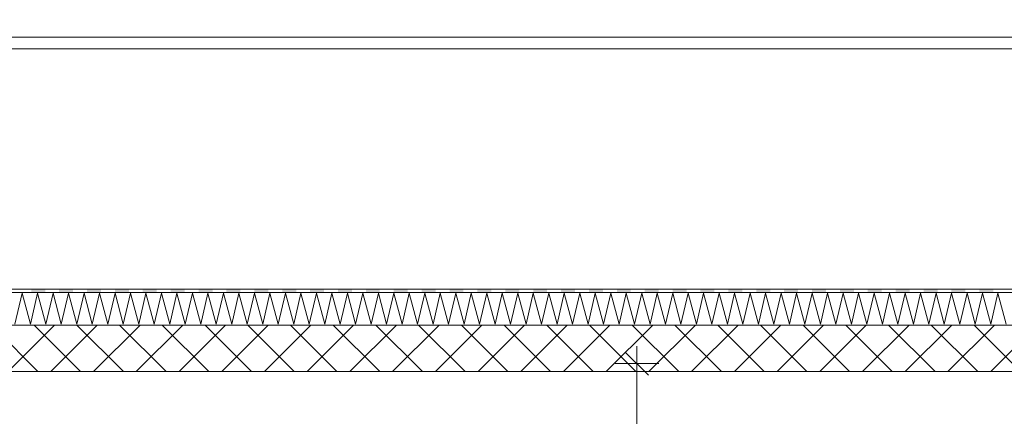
# Model space of a CAD drawing. Header units: millimetres. Extents: x -4481 to 79246, y -53000 to 18468.
# Tile 18 of 79: x 28390 to 32628, y 6637 to 8345. Entities that reach past the tile are written whole.
import ezdxf

# ---------------------------------------------------------------- set-up
doc = ezdxf.new("R2010")
doc.units = ezdxf.units.MM
doc.header["$MEASUREMENT"] = 0
for name, color, linetype in [('Nouveau_2D - Cotations pour 100ème', 7, 'Continuous'), ('Nouveau__Murs ext - Bardages', 7, 'Continuous'), ('Nouveau__Toits - Toitures', 7, 'Continuous')]:
    doc.layers.add(name, color=color, linetype=linetype)
doc.styles.add('STYLE_GENERE_2', font='arial.ttf')
doc.dimstyles.new('STYLE_GENERE__1', dxfattribs={"dimtxt": 150, "dimasz": 95, "dimexe": 0.18, "dimexo": 5896.211516, "dimgap": 0, "dimtad": 1, "dimlfac": 0.001, "dimzin": 0, "dimdsep": 46, "dimtxsty": 'STYLE_GENERE_2', "dimblk": 'ARROWHEAD_6', "dimblk1": 'ARROWHEAD_6', "dimblk2": 'ARROWHEAD_6', "dimcen": 0.09, "dimclrd": 7, "dimclre": 7, "dimclrt": 7, "dimazin": 0, "dimtfac": 1, "dimtdec": 4, "dimtmove": 0, "dimatfit": 3, "dimfxl": 0, "dimtolj": 1, "dimtzin": 0, "dimarcsym": 0})
doc.dimstyles.new('STYLE_GENERE__10', dxfattribs={"dimtxt": 175, "dimasz": 95, "dimexe": 0.18, "dimexo": 30247.210424, "dimgap": 0, "dimtad": 1, "dimlfac": 0.001, "dimzin": 0, "dimdsep": 46, "dimtxsty": 'STYLE_GENERE_2', "dimblk": 'ARROWHEAD_6', "dimblk1": 'ARROWHEAD_6', "dimblk2": 'ARROWHEAD_6', "dimcen": 0.09, "dimclrd": 1, "dimclre": 1, "dimclrt": 1, "dimazin": 0, "dimtfac": 1, "dimtdec": 4, "dimtmove": 0, "dimatfit": 3, "dimfxl": 0, "dimtolj": 1, "dimtzin": 0, "dimarcsym": 0})
doc.dimstyles.new('STYLE_GENERE__3', dxfattribs={"dimtxt": 150, "dimasz": 95, "dimexe": 0.18, "dimexo": 21916.318027, "dimgap": 0, "dimtad": 1, "dimlfac": 0.001, "dimzin": 0, "dimdsep": 46, "dimtxsty": 'STYLE_GENERE_2', "dimblk": 'ARROWHEAD_6', "dimblk1": 'ARROWHEAD_6', "dimblk2": 'ARROWHEAD_6', "dimcen": 0.09, "dimclrd": 7, "dimclre": 7, "dimclrt": 7, "dimazin": 0, "dimtfac": 1, "dimtdec": 4, "dimtmove": 0, "dimatfit": 3, "dimfxl": 0, "dimtolj": 1, "dimtzin": 0, "dimarcsym": 0})
doc.dimstyles.new('STYLE_GENERE__5', dxfattribs={"dimtxt": 150, "dimasz": 95, "dimexe": 0.18, "dimexo": 21959.829925, "dimgap": 0, "dimtad": 1, "dimlfac": 0.001, "dimzin": 0, "dimdsep": 46, "dimtxsty": 'STYLE_GENERE_2', "dimblk": 'ARROWHEAD_6', "dimblk1": 'ARROWHEAD_6', "dimblk2": 'ARROWHEAD_6', "dimcen": 0.09, "dimclrd": 7, "dimclre": 7, "dimclrt": 7, "dimazin": 0, "dimtfac": 1, "dimtdec": 4, "dimtmove": 0, "dimatfit": 3, "dimfxl": 0, "dimtolj": 1, "dimtzin": 0, "dimarcsym": 0})
doc.dimstyles.new('STYLE_GENERE__7', dxfattribs={"dimtxt": 150, "dimasz": 95, "dimexe": 0.18, "dimexo": 28568.917041, "dimgap": 0, "dimtad": 1, "dimlfac": 0.001, "dimzin": 0, "dimdsep": 46, "dimtxsty": 'STYLE_GENERE_2', "dimblk": 'ARROWHEAD_6', "dimblk1": 'ARROWHEAD_6', "dimblk2": 'ARROWHEAD_6', "dimcen": 0.09, "dimclrd": 7, "dimclre": 7, "dimclrt": 7, "dimazin": 0, "dimtfac": 1, "dimtdec": 4, "dimtmove": 0, "dimatfit": 3, "dimfxl": 0, "dimtolj": 1, "dimtzin": 0, "dimarcsym": 0})

# ---------------------------------------------------------------- blocks, each defined once
blk = doc.blocks.new('Élément de coupe_48')
at = {"layer": 'Nouveau__Murs ext - Bardages', "color": 7, "linetype": 'Continuous', "lineweight": 13}
for p, q in [((54217, 8270), (24977, 8270)), ((54217, 8220), (24977, 8220))]:
    blk.add_line(p, q, dxfattribs=at)
blk = doc.blocks.new('*X392')
at = {"layer": 'Nouveau__Toits - Toitures', "color": 250, "linetype": 'Continuous', "lineweight": 5}
for p, q in [((28369.4, 7033.7), (28400.4, 7167)), ((28400.4, 7167), (28436.1, 7033.7)), ((28436.1, 7033.7), (28467, 7167)), ((28467, 7167), (28502.7, 7033.7)), ((28502.7, 7033.7), (28533.7, 7167)), ((28533.7, 7167), (28569.4, 7033.7)), ((28569.4, 7033.7), (28600.4, 7167)), ((28600.4, 7167), (28636.1, 7033.7)), ((28636.1, 7033.7), (28667, 7167)), ((28667, 7167), (28702.7, 7033.7)), ((28702.7, 7033.7), (28733.7, 7167)), ((28733.7, 7167), (28769.4, 7033.7)), ((28769.4, 7033.7), (28800.4, 7167)), ((28800.4, 7167), (28836.1, 7033.7)), ((28836.1, 7033.7), (28867, 7167)), ((28867, 7167), (28902.7, 7033.7)), ((28902.7, 7033.7), (28933.7, 7167)), ((28933.7, 7167), (28969.4, 7033.7)), ((28969.4, 7033.7), (29000.4, 7167)), ((29000.4, 7167), (29036.1, 7033.7)), ((29036.1, 7033.7), (29067, 7167)), ((29067, 7167), (29102.7, 7033.7)), ((29102.7, 7033.7), (29133.7, 7167)), ((29133.7, 7167), (29169.4, 7033.7)), ((29169.4, 7033.7), (29200.4, 7167)), ((29200.4, 7167), (29236.1, 7033.7)), ((29236.1, 7033.7), (29267, 7167)), ((29267, 7167), (29302.7, 7033.7)), ((29302.7, 7033.7), (29333.7, 7167)), ((29333.7, 7167), (29369.4, 7033.7)), ((29369.4, 7033.7), (29400.4, 7167)), ((29400.4, 7167), (29436.1, 7033.7)), ((29436.1, 7033.7), (29467, 7167)), ((29467, 7167), (29502.7, 7033.7)), ((29502.7, 7033.7), (29533.7, 7167)), ((29533.7, 7167), (29569.4, 7033.7)), ((29569.4, 7033.7), (29600.4, 7167)), ((29600.4, 7167), (29636.1, 7033.7)), ((29636.1, 7033.7), (29667, 7167)), ((29667, 7167), (29702.7, 7033.7)), ((29702.7, 7033.7), (29733.7, 7167)), ((29733.7, 7167), (29769.4, 7033.7)), ((29769.4, 7033.7), (29800.4, 7167)), ((29800.4, 7167), (29836.1, 7033.7)), ((29836.1, 7033.7), (29867, 7167)), ((29867, 7167), (29902.7, 7033.7)), ((29902.7, 7033.7), (29933.7, 7167)), ((29933.7, 7167), (29969.4, 7033.7)), ((29969.4, 7033.7), (30000.4, 7167)), ((30000.4, 7167), (30036.1, 7033.7)), ((30036.1, 7033.7), (30067, 7167)), ((30067, 7167), (30102.7, 7033.7)), ((30102.7, 7033.7), (30133.7, 7167)), ((30133.7, 7167), (30169.4, 7033.7)), ((30169.4, 7033.7), (30200.4, 7167)), ((30200.4, 7167), (30236.1, 7033.7)), ((30236.1, 7033.7), (30267, 7167)), ((30267, 7167), (30302.7, 7033.7)), ((30302.7, 7033.7), (30333.7, 7167)), ((30333.7, 7167), (30369.4, 7033.7)), ((30369.4, 7033.7), (30400.4, 7167)), ((30400.4, 7167), (30436.1, 7033.7)), ((30436.1, 7033.7), (30467, 7167)), ((30467, 7167), (30502.8, 7033.7)), ((30502.8, 7033.7), (30533.7, 7167)), ((30533.7, 7167), (30569.4, 7033.7)), ((30569.4, 7033.7), (30600.4, 7167)), ((30600.4, 7167), (30636.1, 7033.7)), ((30636.1, 7033.7), (30667, 7167)), ((30667, 7167), (30702.8, 7033.7)), ((30702.8, 7033.7), (30733.7, 7167)), ((30733.7, 7167), (30769.4, 7033.7)), ((30769.4, 7033.7), (30800.4, 7167)), ((30800.4, 7167), (30836.1, 7033.7)), ((30836.1, 7033.7), (30867.1, 7167)), ((30867.1, 7167), (30902.8, 7033.7)), ((30902.8, 7033.7), (30933.7, 7167)), ((30933.7, 7167), (30969.4, 7033.7)), ((30969.4, 7033.7), (31000.4, 7167)), ((31000.4, 7167), (31036.1, 7033.7)), ((31036.1, 7033.7), (31067.1, 7167)), ((31067.1, 7167), (31102.8, 7033.7)), ((31102.8, 7033.7), (31133.7, 7167)), ((31133.7, 7167), (31169.4, 7033.7)), ((31169.4, 7033.7), (31200.4, 7167)), ((31200.4, 7167), (31236.1, 7033.7)), ((31236.1, 7033.7), (31267.1, 7167)), ((31267.1, 7167), (31302.8, 7033.7)), ((31302.8, 7033.7), (31333.7, 7167)), ((31333.7, 7167), (31369.4, 7033.7)), ((31369.4, 7033.7), (31400.4, 7167)), ((31400.4, 7167), (31436.1, 7033.7)), ((31436.1, 7033.7), (31467.1, 7167)), ((31467.1, 7167), (31502.8, 7033.7)), ((31502.8, 7033.7), (31533.7, 7167)), ((31533.7, 7167), (31569.4, 7033.7)), ((31569.4, 7033.7), (31600.4, 7167)), ((31600.4, 7167), (31636.1, 7033.7)), ((31636.1, 7033.7), (31667.1, 7167)), ((31667.1, 7167), (31702.8, 7033.7)), ((31702.8, 7033.7), (31733.7, 7167)), ((31733.7, 7167), (31769.4, 7033.7)), ((31769.4, 7033.7), (31800.4, 7167)), ((31800.4, 7167), (31836.1, 7033.7)), ((31836.1, 7033.7), (31867.1, 7167)), ((31867.1, 7167), (31902.8, 7033.7)), ((31902.8, 7033.7), (31933.7, 7167)), ((31933.7, 7167), (31969.4, 7033.7)), ((31969.4, 7033.7), (32000.4, 7167)), ((32000.4, 7167), (32036.1, 7033.7)), ((32036.1, 7033.7), (32067.1, 7167)), ((32067.1, 7167), (32102.8, 7033.7)), ((32102.8, 7033.7), (32133.7, 7167)), ((32133.7, 7167), (32169.4, 7033.7)), ((32169.4, 7033.7), (32200.4, 7167)), ((32200.4, 7167), (32236.1, 7033.7)), ((32236.1, 7033.7), (32267.1, 7167)), ((32267.1, 7167), (32302.8, 7033.7)), ((32302.8, 7033.7), (32333.7, 7167)), ((32333.7, 7167), (32369.4, 7033.7)), ((32369.4, 7033.7), (32400.4, 7167)), ((32400.4, 7167), (32436.1, 7033.7)), ((32436.1, 7033.7), (32467.1, 7167)), ((32467.1, 7167), (32502.8, 7033.7)), ((32502.8, 7033.7), (32533.7, 7167)), ((32533.7, 7167), (32569.4, 7033.7)), ((32569.4, 7033.7), (32600.4, 7167)), ((32600.4, 7167), (32636.1, 7033.7))]:
    blk.add_line(p, q, dxfattribs=at)
blk = doc.blocks.new('*X393')
at = {"layer": 'Nouveau__Toits - Toitures', "linetype": 'Continuous', "lineweight": 15}
for points in [[(28500.1, 7185.3), (28440.1, 7185.3), (28440.1, 7170.3), (28500.1, 7170.3)], [(28620.1, 7185.3), (28560.1, 7185.3), (28560.1, 7170.3), (28620.1, 7170.3)], [(28740.1, 7185.3), (28680.1, 7185.3), (28680.1, 7170.3), (28740.1, 7170.3)], [(28860.1, 7185.3), (28800.1, 7185.3), (28800.1, 7170.3), (28860.1, 7170.3)], [(28980.1, 7185.3), (28920.1, 7185.3), (28920.1, 7170.3), (28980.1, 7170.3)], [(29100.1, 7185.3), (29040.1, 7185.3), (29040.1, 7170.3), (29100.1, 7170.3)], [(29220.1, 7185.3), (29160.1, 7185.3), (29160.1, 7170.3), (29220.1, 7170.3)], [(29340.1, 7185.3), (29280.1, 7185.3), (29280.1, 7170.3), (29340.1, 7170.3)], [(29460.1, 7185.3), (29400.1, 7185.3), (29400.1, 7170.3), (29460.1, 7170.3)], [(29580.1, 7185.3), (29520.1, 7185.3), (29520.1, 7170.3), (29580.1, 7170.3)], [(29700.1, 7185.3), (29640.1, 7185.3), (29640.1, 7170.3), (29700.1, 7170.3)], [(29820.1, 7185.3), (29760.1, 7185.3), (29760.1, 7170.3), (29820.1, 7170.3)], [(29940.1, 7185.3), (29880.1, 7185.3), (29880.1, 7170.3), (29940.1, 7170.3)], [(30060.1, 7185.3), (30000.1, 7185.3), (30000.1, 7170.3), (30060.1, 7170.3)], [(30180.1, 7185.3), (30120.1, 7185.3), (30120.1, 7170.3), (30180.1, 7170.3)], [(30300.1, 7185.3), (30240.1, 7185.3), (30240.1, 7170.3), (30300.1, 7170.3)], [(30420.1, 7185.3), (30360.1, 7185.3), (30360.1, 7170.3), (30420.1, 7170.3)], [(30540.1, 7185.3), (30480.1, 7185.3), (30480.1, 7170.3), (30540.1, 7170.3)], [(30660.1, 7185.3), (30600.1, 7185.3), (30600.1, 7170.3), (30660.1, 7170.3)], [(30780.1, 7185.3), (30720.1, 7185.3), (30720.1, 7170.3), (30780.1, 7170.3)], [(30900.1, 7185.3), (30840.1, 7185.3), (30840.1, 7170.3), (30900.1, 7170.3)], [(31020.1, 7185.3), (30960.1, 7185.3), (30960.1, 7170.3), (31020.1, 7170.3)], [(31140.1, 7185.3), (31080.1, 7185.3), (31080.1, 7170.3), (31140.1, 7170.3)], [(31260.1, 7185.3), (31200.1, 7185.3), (31200.1, 7170.3), (31260.1, 7170.3)], [(31380.1, 7185.3), (31320.1, 7185.3), (31320.1, 7170.3), (31380.1, 7170.3)], [(31500.1, 7185.3), (31440.1, 7185.3), (31440.1, 7170.3), (31500.1, 7170.3)], [(31620.1, 7185.3), (31560.1, 7185.3), (31560.1, 7170.3), (31620.1, 7170.3)], [(31740.1, 7185.3), (31680.1, 7185.3), (31680.1, 7170.3), (31740.1, 7170.3)], [(31860.1, 7185.3), (31800.1, 7185.3), (31800.1, 7170.3), (31860.1, 7170.3)], [(31980.1, 7185.3), (31920.1, 7185.3), (31920.1, 7170.3), (31980.1, 7170.3)], [(32100.1, 7185.3), (32040.1, 7185.3), (32040.1, 7170.3), (32100.1, 7170.3)], [(32220.1, 7185.3), (32160.1, 7185.3), (32160.1, 7170.3), (32220.1, 7170.3)], [(32340.1, 7185.3), (32280.1, 7185.3), (32280.1, 7170.3), (32340.1, 7170.3)], [(32460.1, 7185.3), (32400.1, 7185.3), (32400.1, 7170.3), (32460.1, 7170.3)], [(32580.1, 7185.3), (32520.1, 7185.3), (32520.1, 7170.3), (32580.1, 7170.3)]]:
    blk.add_hatch(color=7, dxfattribs=at).paths.add_polyline_path(points)
blk = doc.blocks.new('Élément de coupe_306')
at = {"layer": 'Nouveau__Toits - Toitures', "linetype": 'Continuous', "lineweight": 35}
h = blk.add_hatch(dxfattribs=at)
h.set_pattern_fill('Béton', style=0, pattern_type=2)
h.set_pattern_definition([(45, (0, 0), (-91.9239, 91.9239), []), (135, (0, 0), (91.9239, 91.9239), [])])
h.paths.add_polyline_path([(24940, 6865.9), (25100, 6865.9), (25100, 6830.3), (37853, 6830.3), (37853, 7030.3), (24940, 7030.3)])
at = {"layer": 'Nouveau__Toits - Toitures', "color": 7, "linetype": 'Continuous', "lineweight": 5}
for p, q in [((54270, 7185.3), (24922, 7185.3)), ((54270, 7170.3), (24922, 7170.3)), ((54270, 7030.3), (24922, 7030.3))]:
    blk.add_line(p, q, dxfattribs=at)
at = {"layer": 'Nouveau__Toits - Toitures', "color": 7, "linetype": 'Continuous', "lineweight": 15}
blk.add_line((37826, 6830.3), (24922, 6830.3), dxfattribs=at)
at = {"layer": 'Nouveau__Toits - Toitures', "lineweight": 0}
for name in ['*X392', '*X393']:
    blk.add_blockref(name, (0, 0), dxfattribs=at)
blk = doc.blocks.new('*D430')
at = {"layer": 'Nouveau_2D - Cotations pour 100ème', "color": 7, "linetype": 'Continuous', "lineweight": 13}
for p, q in [((31096.5, 6814), (30996.5, 6914)), ((31046.5, 6864), (31046.5, 6939)), ((31140.3, 6864), (30952.8, 6864)), ((31046.5, 3560), (31046.5, 6864)), ((30996.5, 3610), (31096.5, 3510)), ((31140.3, 3560), (30952.8, 3560)), ((31046.5, 3340), (31046.5, 3560))]:
    blk.add_line(p, q, dxfattribs=at)
at = {"layer": 'Nouveau_2D - Cotations pour 100ème', "color": 7, "lineweight": 13, "insert": (31016.5, 5011.8), "char_height": 150, "attachment_point": 7, "rotation": 90, "style": 'STYLE_GENERE_2'}
blk.add_mtext('{\\A1;\\fArial|b1|i0|c0|p0;3,30}', dxfattribs=at)
blk = doc.blocks.new('ARROWHEAD_6')
at = {"color": 0, "linetype": 'Continuous', "lineweight": 0}
for p, q in [((-0.5, -0.5), (0.5, 0.5)), ((0, 0), (-1, 0))]:
    blk.add_line(p, q, dxfattribs=at)
blk = doc.blocks.new('*D433')
at = {"layer": 'Nouveau_2D - Cotations pour 100ème', "color": 7, "linetype": 'Continuous', "lineweight": 13}
for p, q in [((47139, 6814), (47039, 6914)), ((47089, 6864), (47089, 6939)), ((47182.8, 6864), (46995.3, 6864)), ((47089, 3560), (47089, 6864)), ((47039, 3610), (47139, 3510)), ((47182.8, 3560), (46995.3, 3560)), ((47089, 3340), (47089, 3560))]:
    blk.add_line(p, q, dxfattribs=at)
at = {"layer": 'Nouveau_2D - Cotations pour 100ème', "color": 7, "lineweight": 13, "insert": (47059, 5011.8), "char_height": 150, "attachment_point": 7, "rotation": 90, "style": 'STYLE_GENERE_2'}
blk.add_mtext('{\\A1;\\fArial|b1|i0|c0|p0;3,30}', dxfattribs=at)
blk = doc.blocks.new('*D440')
at = {"layer": 'Nouveau_2D - Cotations pour 100ème', "color": 7, "linetype": 'Continuous', "lineweight": 13}
for p, q in [((53785.8, 6814), (53685.8, 6914)), ((53735.8, 6864), (53735.8, 6939)), ((53829.5, 6864), (53642, 6864)), ((53735.8, 3560), (53735.8, 6864)), ((53685.8, 3610), (53785.8, 3510)), ((53829.5, 3560), (53642, 3560)), ((53735.8, 3340), (53735.8, 3560))]:
    blk.add_line(p, q, dxfattribs=at)
at = {"layer": 'Nouveau_2D - Cotations pour 100ème', "color": 7, "lineweight": 13, "insert": (53705.8, 5011.8), "char_height": 150, "attachment_point": 7, "rotation": 90, "style": 'STYLE_GENERE_2'}
blk.add_mtext('{\\A1;\\fArial|b1|i0|c0|p0;3,30}', dxfattribs=at)
blk = doc.blocks.new('*D445')
at = {"layer": 'Nouveau_2D - Cotations pour 100ème', "color": 7, "linetype": 'Continuous', "lineweight": 13}
for p, q in [((40554.1, 6814), (40454.1, 6914)), ((40504.1, 6864), (40504.1, 6939)), ((40597.8, 6864), (40410.3, 6864)), ((40504.1, 3560), (40504.1, 6864)), ((40454.1, 3610), (40554.1, 3510)), ((40597.8, 3560), (40410.3, 3560)), ((40504.1, 3340), (40504.1, 3560))]:
    blk.add_line(p, q, dxfattribs=at)
at = {"layer": 'Nouveau_2D - Cotations pour 100ème', "color": 7, "lineweight": 13, "insert": (40474.1, 5011.8), "char_height": 150, "attachment_point": 7, "rotation": 90, "style": 'STYLE_GENERE_2'}
blk.add_mtext('{\\A1;\\fArial|b1|i0|c0|p0;3,30}', dxfattribs=at)
blk = doc.blocks.new('*D448')
at = {"layer": 'Nouveau_2D - Cotations pour 100ème', "color": 1, "linetype": 'Continuous', "lineweight": 15}
for p, q in [((24322.3, 8220), (24222.3, 8320)), ((24272.3, 8270), (24272.3, 8345)), ((24366, 8270), (24178.5, 8270)), ((24272.3, 826), (24272.3, 8270)), ((24222.3, 876), (24322.3, 776)), ((24366, 826), (24178.5, 826)), ((24272.3, 751), (24272.3, 826))]:
    blk.add_line(p, q, dxfattribs=at)
at = {"layer": 'Nouveau_2D - Cotations pour 100ème', "color": 1, "lineweight": 15, "insert": (24237.3, 4314.4), "char_height": 175, "attachment_point": 7, "rotation": 90, "style": 'STYLE_GENERE_2'}
blk.add_mtext('{\\A1;\\fArial|b1|i0|c0|p0;7,44}', dxfattribs=at)

msp = doc.modelspace()

# ---------------------------------------------------------------- block references
at = {"layer": 'Nouveau__Murs ext - Bardages', "lineweight": 0}
msp.add_blockref('Élément de coupe_48', (0, 0), dxfattribs=at)
at = {"layer": 'Nouveau__Toits - Toitures', "lineweight": 0}
msp.add_blockref('Élément de coupe_306', (0, 0), dxfattribs=at)

# ---------------------------------------------------------------- dimensions: what is measured, and where the dimension line sits
at = {"layer": 'Nouveau_2D - Cotations pour 100ème', "color": 1, "linetype": 'Continuous', "lineweight": 15}
dim = msp.add_linear_dim(base=(24272.278, 8270), p1=(24267.032, 825.971), p2=(54596, 8270), angle=90, dimstyle='STYLE_GENERE__10', dxfattribs=at)
dim.commit()
dim.dimension.update_dxf_attribs({"geometry": '*D448', "text_midpoint": (24149.778, 4540.982), "dimtype": 160, "text_rotation": 90})
at = {"layer": 'Nouveau_2D - Cotations pour 100ème', "color": 7, "linetype": 'Continuous', "lineweight": 13}
for base, dimstyle, picture, middle in [((31046.503, 6864), 'STYLE_GENERE__1', '*D430', (30941.503, 5205.997)), ((47089.048, 6864), 'STYLE_GENERE__3', '*D433', (46984.048, 5205.997)), ((53735.764, 6864), 'STYLE_GENERE__7', '*D440', (53630.764, 5205.997)), ((40504.092, 6864), 'STYLE_GENERE__5', '*D445', (40399.092, 5205.997))]:
    dim = msp.add_linear_dim(base=base, p1=(25100, 3560), p2=(25100, 6864), angle=90, dimstyle=dimstyle, dxfattribs=at)
    dim.commit()
    dim.dimension.update_dxf_attribs({"geometry": picture, "text_midpoint": middle, "dimtype": 160, "text_rotation": 90})

doc.saveas('drawing.dxf')
